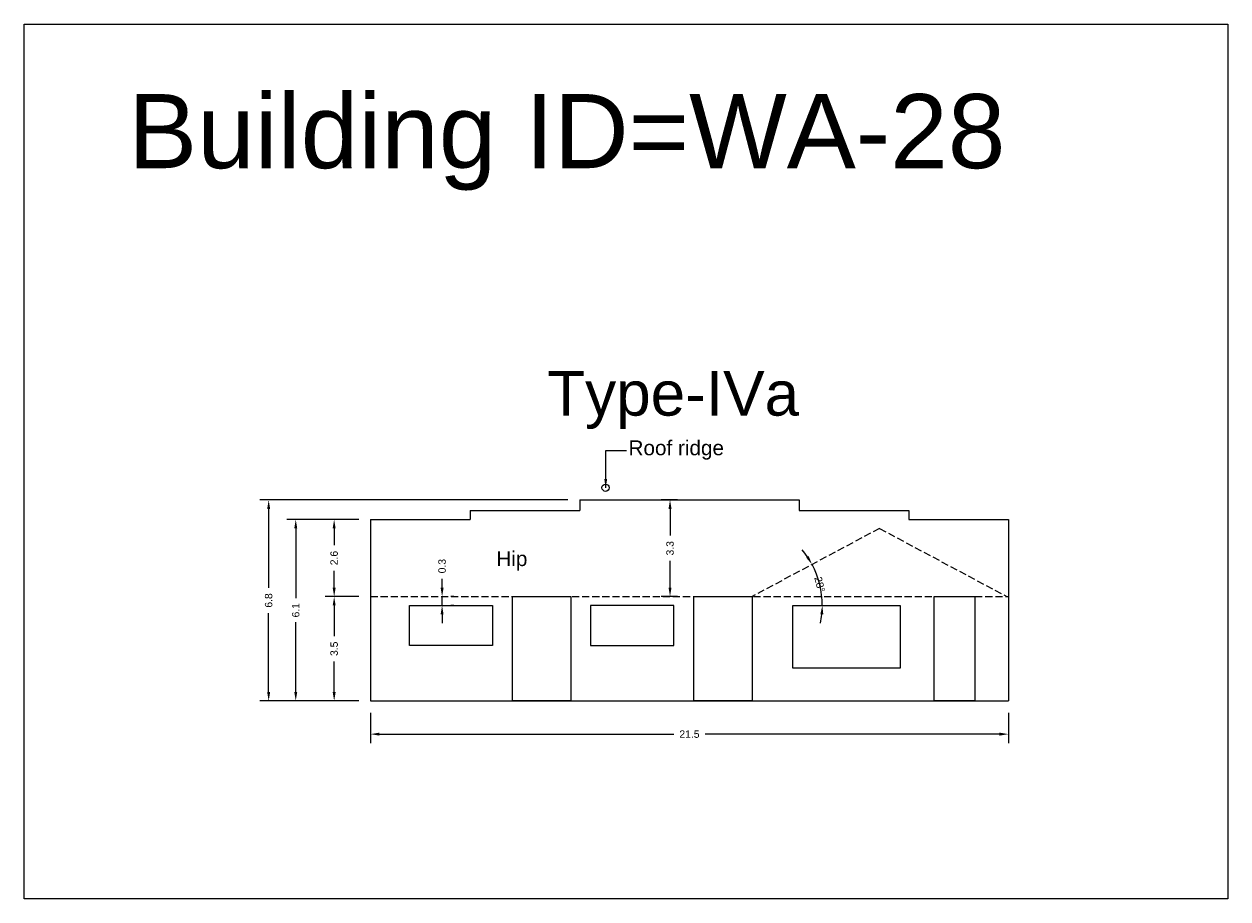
# Model space of a CAD drawing. Header units: metres. Extents: x 3416649 to 3417136, y -6712926 to -6712690.
# Tile 33 of 46: x 3416973 to 3417013, y -6712828 to -6712798. Entities that reach past the tile are written whole.
import ezdxf

# ---------------------------------------------------------------- set-up
doc = ezdxf.new("R2010")
doc.units = ezdxf.units.M
doc.linetypes.add('ACAD_ISO02W100', pattern=[15, 12, -3])
doc.layers.add('Dotted', color=7, linetype='ACAD_ISO02W100', plot=False)
doc.styles.get("Standard").update_dxf_attribs({"font": 'arial.ttf'})
doc.dimstyles.new('ISO-25', dxfattribs={"dimtxt": 0.25, "dimasz": 0.3, "dimexe": 0.3, "dimexo": 0.4, "dimgap": 0.2, "dimtad": 0, "dimdec": 1, "dimdsep": 46, "dimtxsty": 'Standard', "dimcen": 2.5, "dimadec": 0, "dimazin": 0, "dimtfac": 1, "dimtdec": 1, "dimtmove": 0, "dimatfit": 3, "dimfxl": 1, "dimarcsym": 0})

# ---------------------------------------------------------------- blocks, each defined once
blk = doc.blocks.new('*D222')
at = {"color": 0, "lineweight": -2, "transparency": 16777216}
for p, q in [((3416984.158, -6712817.645), (3416983.03, -6712817.645)), ((3416983.33, -6712817.945), (3416983.33, -6712818.977)), ((3416983.33, -6712820.865), (3416983.33, -6712819.834)), ((3416984.158, -6712821.165), (3416983.03, -6712821.165))]:
    blk.add_line(p, q, dxfattribs=at)
at = {"color": 0, "transparency": 16777216}
for points in [[(3416983.28, -6712817.945), (3416983.38, -6712817.945), (3416983.33, -6712817.645)], [(3416983.28, -6712820.865), (3416983.38, -6712820.865), (3416983.33, -6712821.165)]]:
    blk.add_solid(points, dxfattribs=at)
at = {"layer": 'Defpoints', "color": 0, "transparency": 16777216}
for p in [(3416983.33, -6712817.645), (3416984.558, -6712817.645), (3416984.558, -6712821.165)]:
    blk.add_point(p, dxfattribs=at)
at = {"color": 0, "transparency": 16777216, "insert": (3416983.33, -6712819.405), "char_height": 0.25, "attachment_point": 5, "rotation": 90}
blk.add_mtext('3.5', dxfattribs=at)
blk = doc.blocks.new('*D223')
at = {"color": 0, "lineweight": -2, "transparency": 16777216}
for p, q in [((3416984.558, -6712821.565), (3416984.558, -6712822.584)), ((3417006.078, -6712821.565), (3417006.078, -6712822.584)), ((3416984.858, -6712822.284), (3416994.79, -6712822.284)), ((3417005.778, -6712822.284), (3416995.846, -6712822.284))]:
    blk.add_line(p, q, dxfattribs=at)
at = {"color": 0, "transparency": 16777216}
for points in [[(3416984.858, -6712822.234), (3416984.858, -6712822.334), (3416984.558, -6712822.284)], [(3417005.778, -6712822.234), (3417005.778, -6712822.334), (3417006.078, -6712822.284)]]:
    blk.add_solid(points, dxfattribs=at)
at = {"layer": 'Defpoints', "color": 0, "transparency": 16777216}
for p in [(3416984.558, -6712821.165), (3417006.078, -6712821.165), (3417006.078, -6712822.284)]:
    blk.add_point(p, dxfattribs=at)
at = {"color": 0, "transparency": 16777216, "insert": (3416995.318, -6712822.284), "char_height": 0.25, "attachment_point": 5}
blk.add_mtext('21.5', dxfattribs=at)
blk = doc.blocks.new('*D224')
at = {"color": 0, "lineweight": -2, "transparency": 16777216}
for p, q in [((3416984.158, -6712815.045), (3416983.03, -6712815.045)), ((3416983.33, -6712815.345), (3416983.33, -6712815.915)), ((3416983.33, -6712817.345), (3416983.33, -6712816.775)), ((3416984.158, -6712817.645), (3416983.03, -6712817.645))]:
    blk.add_line(p, q, dxfattribs=at)
at = {"color": 0, "transparency": 16777216}
for points in [[(3416983.28, -6712815.345), (3416983.38, -6712815.345), (3416983.33, -6712815.045)], [(3416983.28, -6712817.345), (3416983.38, -6712817.345), (3416983.33, -6712817.645)]]:
    blk.add_solid(points, dxfattribs=at)
at = {"layer": 'Defpoints', "color": 0, "transparency": 16777216}
for p in [(3416983.33, -6712815.045), (3416984.558, -6712815.045), (3416984.558, -6712817.645)]:
    blk.add_point(p, dxfattribs=at)
at = {"color": 0, "transparency": 16777216, "insert": (3416983.33, -6712816.345), "char_height": 0.25, "attachment_point": 5, "rotation": 90}
blk.add_mtext('2.6', dxfattribs=at)
blk = doc.blocks.new('*D225')
at = {"color": 0, "lineweight": -2, "transparency": 16777216}
for p, q in [((3416994.918, -6712814.385), (3416994.362, -6712814.385)), ((3416994.662, -6712814.685), (3416994.662, -6712815.588)), ((3416994.662, -6712817.345), (3416994.662, -6712816.443)), ((3416994.918, -6712817.645), (3416994.362, -6712817.645))]:
    blk.add_line(p, q, dxfattribs=at)
at = {"color": 0, "transparency": 16777216}
for points in [[(3416994.612, -6712814.685), (3416994.712, -6712814.685), (3416994.662, -6712814.385)], [(3416994.612, -6712817.345), (3416994.712, -6712817.345), (3416994.662, -6712817.645)]]:
    blk.add_solid(points, dxfattribs=at)
at = {"layer": 'Defpoints', "color": 0, "transparency": 16777216}
for p in [(3416994.662, -6712814.385), (3416995.318, -6712814.385), (3416995.318, -6712817.645)]:
    blk.add_point(p, dxfattribs=at)
at = {"color": 0, "transparency": 16777216, "insert": (3416994.662, -6712816.015), "char_height": 0.25, "attachment_point": 5, "rotation": 90}
blk.add_mtext('3.3', dxfattribs=at)
blk = doc.blocks.new('*D226')
at = {"color": 0, "lineweight": -2, "transparency": 16777216}
for p, q in [((3416984.158, -6712815.045), (3416981.734, -6712815.045)), ((3416982.034, -6712815.345), (3416982.034, -6712817.701)), ((3416982.034, -6712820.865), (3416982.034, -6712818.509)), ((3416984.158, -6712821.165), (3416981.734, -6712821.165))]:
    blk.add_line(p, q, dxfattribs=at)
at = {"color": 0, "transparency": 16777216}
for points in [[(3416981.984, -6712815.345), (3416982.084, -6712815.345), (3416982.034, -6712815.045)], [(3416981.984, -6712820.865), (3416982.084, -6712820.865), (3416982.034, -6712821.165)]]:
    blk.add_solid(points, dxfattribs=at)
at = {"layer": 'Defpoints', "color": 0, "transparency": 16777216}
for p in [(3416982.034, -6712815.045), (3416984.558, -6712815.045), (3416984.558, -6712821.165)]:
    blk.add_point(p, dxfattribs=at)
at = {"color": 0, "transparency": 16777216, "insert": (3416982.034, -6712818.105), "char_height": 0.25, "attachment_point": 5, "rotation": 90}
blk.add_mtext('6.1', dxfattribs=at)
blk = doc.blocks.new('*D227')
at = {"color": 0, "lineweight": -2, "transparency": 16777216}
for p, q in [((3416991.218, -6712814.385), (3416980.82, -6712814.385)), ((3416981.12, -6712814.685), (3416981.12, -6712817.347)), ((3416981.12, -6712820.865), (3416981.12, -6712818.204)), ((3416984.158, -6712821.165), (3416980.82, -6712821.165))]:
    blk.add_line(p, q, dxfattribs=at)
at = {"color": 0, "transparency": 16777216}
for points in [[(3416981.07, -6712814.685), (3416981.17, -6712814.685), (3416981.12, -6712814.385)], [(3416981.07, -6712820.865), (3416981.17, -6712820.865), (3416981.12, -6712821.165)]]:
    blk.add_solid(points, dxfattribs=at)
at = {"layer": 'Defpoints', "color": 0, "transparency": 16777216}
for p in [(3416981.12, -6712814.385), (3416991.618, -6712814.385), (3416984.558, -6712821.165)]:
    blk.add_point(p, dxfattribs=at)
at = {"color": 0, "transparency": 16777216, "insert": (3416981.12, -6712817.775), "char_height": 0.25, "attachment_point": 5, "rotation": 90}
blk.add_mtext('6.8', dxfattribs=at)
blk = doc.blocks.new('*D228')
at = {"color": 0, "lineweight": -2, "transparency": 16777216}
for start, end in [(34.0126, 39.8782), (360, 28.1469), (348.2687, 354.1343)]:
    blk.add_arc((3416996.868, -6712817.945), 2.932, start, end, dxfattribs=at)
at = {"color": 0, "transparency": 16777216}
for points in [[(3416999.341, -6712816.279), (3416999.255, -6712816.331), (3416999.453, -6712816.562)], [(3416999.734, -6712818.242), (3416999.834, -6712818.247), (3416999.8, -6712817.945)]]:
    blk.add_solid(points, dxfattribs=at)
at = {"layer": 'Defpoints', "color": 0, "transparency": 16777216}
for p in [(3417001.728, -6712815.345), (3416999.76, -6712817.467), (3416997.429, -6712817.645), (3416998.811, -6712817.945), (3417002.429, -6712817.945)]:
    blk.add_point(p, dxfattribs=at)
at = {"color": 0, "transparency": 16777216, "insert": (3416999.712, -6712817.232), "char_height": 0.25, "attachment_point": 5, "rotation": 284.0735}
blk.add_mtext('28°', dxfattribs=at)
blk = doc.blocks.new('*D229')
at = {"color": 0, "lineweight": -2, "transparency": 16777216}
for p, q in [((3416986.972, -6712817.345), (3416986.972, -6712817.045)), ((3416986.972, -6712817.945), (3416986.972, -6712817.645)), ((3416987.372, -6712817.645), (3416987.272, -6712817.645)), ((3416986.972, -6712818.245), (3416986.972, -6712818.545)), ((3416987.372, -6712817.945), (3416987.272, -6712817.945))]:
    blk.add_line(p, q, dxfattribs=at)
at = {"color": 0, "transparency": 16777216}
for points in [[(3416986.922, -6712817.345), (3416987.022, -6712817.345), (3416986.972, -6712817.645)], [(3416986.922, -6712818.245), (3416987.022, -6712818.245), (3416986.972, -6712817.945)]]:
    blk.add_solid(points, dxfattribs=at)
at = {"layer": 'Defpoints', "color": 0, "transparency": 16777216}
for p in [(3416986.972, -6712817.645), (3416986.972, -6712817.645), (3416986.972, -6712817.945)]:
    blk.add_point(p, dxfattribs=at)
at = {"color": 0, "transparency": 16777216, "insert": (3416986.972, -6712816.618), "char_height": 0.25, "attachment_point": 5, "rotation": 90}
blk.add_mtext('0.3', dxfattribs=at)

msp = doc.modelspace()

# ---------------------------------------------------------------- linework, layer by layer
for points in [[(3416972.868, -6712798.335), (3417013.485, -6712798.335), (3417013.485, -6712827.842), (3416972.868, -6712827.842)], [(3416989.343, -6712817.645), (3416991.312, -6712817.645), (3416991.312, -6712821.165), (3416989.343, -6712821.165)], [(3416995.46, -6712817.645), (3416997.429, -6712817.645), (3416997.429, -6712821.165), (3416995.46, -6712821.165)], [(3417003.57, -6712817.645), (3417004.948, -6712817.645), (3417004.948, -6712821.165), (3417003.57, -6712821.165)], [(3416985.867, -6712817.945), (3416988.67, -6712817.945), (3416988.67, -6712819.293), (3416985.867, -6712819.293)], [(3416994.787, -6712817.945), (3416991.984, -6712817.945), (3416991.984, -6712819.293), (3416994.787, -6712819.293)], [(3416998.811, -6712817.945), (3417002.429, -6712817.945), (3417002.429, -6712820.056), (3416998.811, -6712820.056)]]:
    msp.add_lwpolyline(points, close=True)
for points in [[(3416991.618, -6712814.385), (3416999.018, -6712814.385)], [(3416991.618, -6712814.385), (3416991.618, -6712814.745)], [(3416999.018, -6712814.385), (3416999.018, -6712814.745)], [(3416984.558, -6712815.045), (3416987.918, -6712815.045)], [(3416984.558, -6712815.045), (3416984.558, -6712821.165)], [(3416987.918, -6712814.745), (3416991.618, -6712814.745)], [(3416987.918, -6712814.745), (3416987.918, -6712815.045)], [(3416999.018, -6712814.745), (3417002.718, -6712814.745)], [(3417002.718, -6712814.745), (3417002.718, -6712815.045)], [(3417002.718, -6712815.045), (3417006.078, -6712815.045)], [(3417006.078, -6712815.045), (3417006.078, -6712821.165)], [(3416984.558, -6712821.165), (3417006.078, -6712821.165)]]:
    msp.add_lwpolyline(points)
msp.add_circle((3416992.488, -6712813.973), 0.122)
at = {"layer": 'Dotted', "ltscale": 0.02}
for points in [[(3417001.728, -6712815.345), (3416997.429, -6712817.645)], [(3417001.728, -6712815.345), (3417006.027, -6712817.645)], [(3416984.558, -6712817.645), (3417006.078, -6712817.645)]]:
    msp.add_lwpolyline(points, dxfattribs=at)

# ---------------------------------------------------------------- texts
for s, heights, insert, char_height, attachment_point in [('Building ID=WA-28', [0.517], (3416976.378, -6712800.695), 2.5, 1), ('Type-IVa ', [0.517], (3416990.517, -6712810.041), 1.5, 1), ('Roof ridge', [0], (3416996.483, -6712812.377), 0.5, 3), ('Hip', [0], (3416988.802, -6712816.116), 0.5, 1)]:
    msp.add_mtext_dynamic_manual_height_columns(s, width=67.86454, gutter_width=12.5, heights=heights, dxfattribs=dict(insert=insert, char_height=char_height, attachment_point=attachment_point))

# ---------------------------------------------------------------- dimensions: what is measured, and where the dimension line sits
for base, p1, p2, picture, middle in [((3416981.12, -6712814.385), (3416984.558, -6712821.165), (3416991.618, -6712814.385), '*D227', (3416981.12, -6712817.775)), ((3416994.662, -6712814.385), (3416995.318, -6712817.645), (3416995.318, -6712814.385), '*D225', (3416994.662, -6712816.015)), ((3416982.034, -6712815.045), (3416984.558, -6712821.165), (3416984.558, -6712815.045), '*D226', (3416982.034, -6712818.105)), ((3416983.33, -6712815.045), (3416984.558, -6712817.645), (3416984.558, -6712815.045), '*D224', (3416983.33, -6712816.345)), ((3416986.972, -6712817.645), (3416986.972, -6712817.945), (3416986.972, -6712817.645), '*D229', (3416986.972, -6712816.618)), ((3416983.33, -6712817.645), (3416984.558, -6712821.165), (3416984.558, -6712817.645), '*D222', (3416983.33, -6712819.405))]:
    dim = msp.add_linear_dim(base=base, p1=p1, p2=p2, angle=90, dimstyle='ISO-25')
    dim.commit()
    dim.dimension.update_dxf_attribs({"geometry": picture, "text_midpoint": middle})
dim = msp.add_angular_dim_2l(base=(3416999.76, -6712817.467), line1=((3416998.811, -6712817.945), (3417002.429, -6712817.945)), line2=((3417001.728, -6712815.345), (3416997.429, -6712817.645)), dimstyle='ISO-25')
dim.commit()
dim.dimension.update_dxf_attribs({"geometry": '*D228', "text_midpoint": (3416999.712, -6712817.232)})
dim = msp.add_linear_dim(base=(3417006.078, -6712822.284), p1=(3416984.558, -6712821.165), p2=(3417006.078, -6712821.165), dimstyle='ISO-25')
dim.commit()
dim.dimension.update_dxf_attribs({"geometry": '*D223', "text_midpoint": (3416995.318, -6712822.284)})

# ---------------------------------------------------------------- leaders
at = {"layer": 'Dotted'}
msp.add_leader([(3416992.492, -6712813.977), (3416992.492, -6712812.719), (3416993.195, -6712812.719)], dimstyle='ISO-25', override={"dimgap": 0.625, "dimtad": 0}, dxfattribs=at)

doc.saveas('drawing.dxf')
